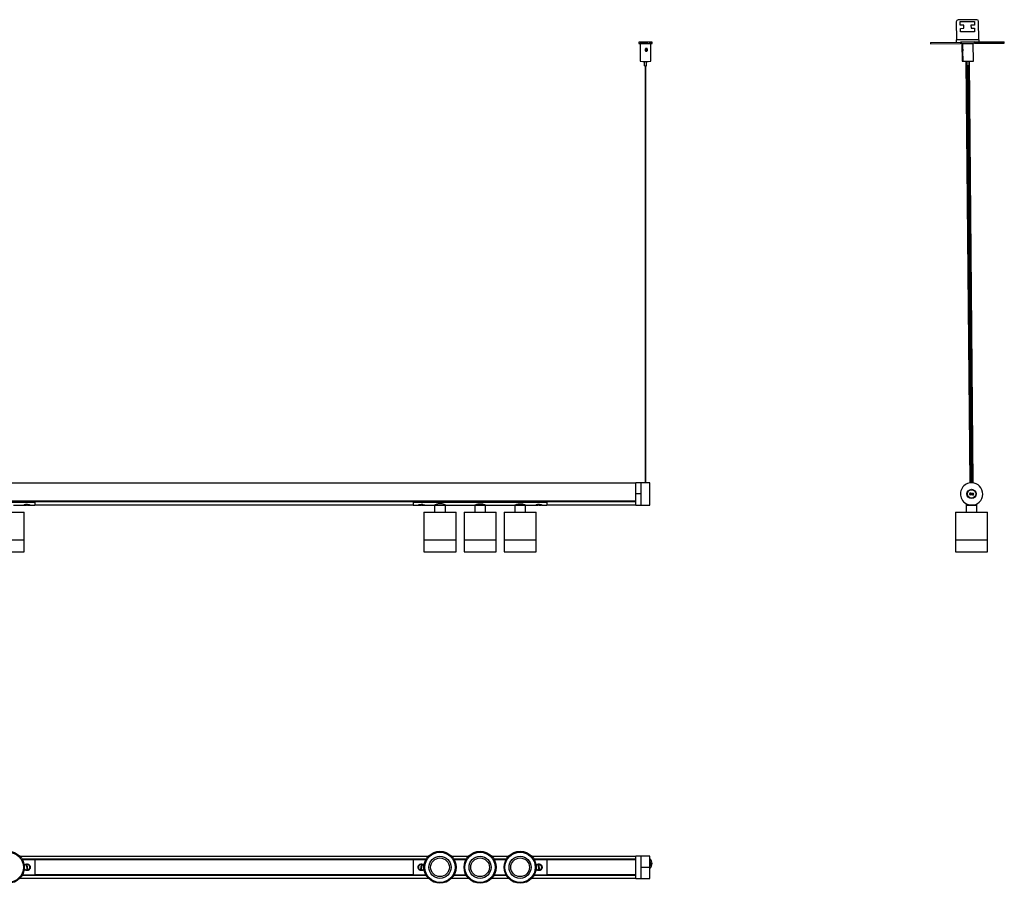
# Model space of a CAD drawing. Header units: millimetres. Extents: x 613 to 2621, y 605 to 1594.
# Tile 2 of 2: x 1515 to 2621, y 624 to 1594. Entities that reach past the tile are written whole.
import ezdxf

# ---------------------------------------------------------------- set-up
doc = ezdxf.new("R2010")
doc.units = ezdxf.units.MM

msp = doc.modelspace()

# ---------------------------------------------------------------- linework, layer by layer
at = {"color": 7, "linetype": 'Continuous', "lineweight": 25}
for p, q in [((2589.9, 1593.9), (2568.9, 1593.7)), ((2566.9, 1591.7), (2567.1, 1571.2)), ((2571.4, 1591.7), (2587.4, 1591.9)), ((2571.4, 1587.7), (2571.4, 1591.7)), ((2575.4, 1587.8), (2571.4, 1587.7)), ((2571.5, 1584.2), (2575.5, 1584.3)), ((2571.5, 1580.2), (2571.5, 1584.2)), ((2575.5, 1584.3), (2575.4, 1587.8)), ((2587.4, 1587.9), (2583.4, 1587.8)), ((2583.4, 1587.8), (2583.5, 1584.3)), ((2583.5, 1584.3), (2587.5, 1584.4)), ((2587.4, 1591.9), (2587.4, 1587.9)), ((2587.5, 1584.4), (2587.5, 1580.4)), ((2592.1, 1571.4), (2591.9, 1591.9)), ((2592.1, 1571.4), (2567.1, 1571.2)), ((2567.1, 1568.7), (2567.1, 1571.2)), ((2587.5, 1580.4), (2571.5, 1580.2)), ((2592.1, 1571.4), (2592.1, 1568.9)), ((2210.2, 1568.8), (2210.2, 1567.3)), ((2211.7, 1567.2), (2211.7, 1547.2)), ((2212.8, 1567.2), (2213.2, 1567.2)), ((2217.2, 1568.8), (2217.2, 1568.8)), ((2218.2, 1568.8), (2218.2, 1568.8)), ((2218.2, 1558.7), (2218.2, 1560.1)), ((2222, 1567.2), (2222, 1567.3)), ((2222.1, 1567.2), (2222.1, 1567.2)), ((2223.7, 1547.2), (2223.7, 1567.2)), ((2225.2, 1567.3), (2225.2, 1568.8)), ((2537.8, 1568.4), (2571.8, 1568.7)), ((2537.8, 1568.4), (2537.8, 1566.9)), ((2537.8, 1566.9), (2571.8, 1567.2)), ((2571.8, 1568.7), (2571.8, 1567.2)), ((2572.4, 1568.7), (2571.8, 1568.7)), ((2572.4, 1567.2), (2571.8, 1567.2)), ((2587.4, 1568.9), (2572.4, 1568.7)), ((2572.4, 1568.7), (2572.4, 1567.2)), ((2587.4, 1567.4), (2572.4, 1567.2)), ((2573.3, 1567.2), (2573.5, 1547.2)), ((2573.3, 1567.2), (2573.9, 1567.2)), ((2573.9, 1567.2), (2585.9, 1567.3)), ((2573.9, 1567.2), (2574, 1561.2)), ((2574.1, 1567.3), (2574.1, 1567.2)), ((2575, 1567.3), (2575, 1567.2)), ((2575.6, 1567.3), (2575.6, 1567.2)), ((2584.2, 1567.2), (2584.2, 1567.3)), ((2585.1, 1567.3), (2585.1, 1567.4)), ((2586.1, 1547.3), (2585.9, 1567.3)), ((2587.4, 1568.9), (2620.8, 1569.2)), ((2587.4, 1567.4), (2587.4, 1568.9)), ((2587.4, 1567.4), (2620.8, 1567.7)), ((2620.8, 1567.7), (2620.8, 1569.2)), ((2574, 1559), (2574.1, 1547.2)), ((2216.4, 1547.2), (2216.4, 1542.2)), ((2217.2, 1542.2), (2217.2, 1073.8)), ((2218.2, 1073.8), (2218.2, 1542.2)), ((2218.9, 1542.2), (2218.9, 1547.2)), ((2573.5, 1547.2), (2574.1, 1547.2)), ((2574.1, 1547.2), (2586.1, 1547.3)), ((2577.8, 1547.2), (2582, 1073.7)), ((2578.2, 1547.2), (2578.3, 1542.2)), ((2578.9, 1542.2), (2578.3, 1542.2)), ((2578.8, 1547.2), (2578.9, 1542.2)), ((2580, 1542.2), (2578.9, 1542.2)), ((2579, 1542.2), (2583.2, 1073.8)), ((2579.6, 1542.2), (2583.8, 1073.8)), ((2581.4, 1542.2), (2580, 1542.2)), ((2584.8, 1073.8), (2580.6, 1542.2)), ((2581.4, 1542.2), (2581.3, 1547.2)), ((2586, 1073.7), (2581.8, 1547.2)), ((2206.9, 1073.6), (706.9, 1073.6)), ((2212.8, 1073.8), (2206.9, 1073.8)), ((2206.9, 1061.4), (2206.9, 1073.8)), ((2213.5, 1073.8), (2212.8, 1073.8)), ((2212.8, 1048.8), (2212.8, 1073.8)), ((2212.8, 1061.4), (2212.8, 1073.8)), ((2221.4, 1073.8), (2214.2, 1073.8)), ((2222.8, 1073.8), (2222.1, 1073.8)), ((2222.8, 1048.8), (2222.8, 1073.8)), ((2582.7, 1062), (2582.7, 1062.5)), ((2582.7, 1062.5), (2585.7, 1062.1)), ((2585.6, 1061.6), (2582.7, 1062)), ((2585.6, 1061.6), (2585.7, 1062.1)), ((706.9, 1053.1), (2206.9, 1053.1)), ((2206.9, 1053.1), (706.9, 1053.1)), ((1381.9, 1053.1), (1531.9, 1053.1)), ((1381.9, 1052.3), (1531.9, 1052.3)), ((1393.5, 1053.1), (1515.4, 1053.1)), ((1515.4, 1053.1), (1515.4, 1053.1)), ((1525.5, 1053.1), (1531.9, 1053.1)), ((1525.5, 1053.1), (1525.5, 1053.1)), ((1531.9, 1052.3), (1531.9, 1053.1)), ((1531.9, 1053.1), (1531.9, 1053.1)), ((1531.9, 1052.8), (1956.9, 1052.8)), ((1956.9, 1052.5), (1531.9, 1052.5)), ((1531.9, 1052.3), (1531.9, 1048.8)), ((1956.9, 1053.1), (2106.9, 1053.1)), ((1956.9, 1052.3), (1956.9, 1053.1)), ((1956.9, 1053.1), (1958.4, 1053.1)), ((1956.9, 1053.1), (1956.9, 1053.1)), ((1956.9, 1052.3), (2106.9, 1052.3)), ((1956.9, 1052.3), (1956.9, 1048.8)), ((1958.4, 1053.1), (1958.4, 1053.1)), ((1959.9, 1053.1), (1959.9, 1053.1)), ((1962.5, 1053.1), (1962.5, 1053.1)), ((1963.8, 1053.1), (1963.8, 1053.1)), ((1968.5, 1053.1), (2090.4, 1053.1)), ((1968.5, 1053.1), (1968.5, 1053.1)), ((2090.4, 1053.1), (2090.4, 1053.1)), ((2092.5, 1053.1), (2092.5, 1053.1)), ((2093.2, 1053.1), (2093.2, 1053.1)), ((2094.5, 1053.1), (2094.5, 1053.1)), ((2095.2, 1053.1), (2095.3, 1053.1)), ((2100.5, 1053.1), (2100.5, 1053.1)), ((2100.5, 1053.1), (2106.9, 1053.1)), ((2106.9, 1052.3), (2106.9, 1053.1)), ((2106.9, 1053.1), (2106.9, 1053.1)), ((2106.9, 1052.8), (2206.9, 1052.8)), ((2206.9, 1052.5), (2106.9, 1052.5)), ((2106.9, 1052.3), (2106.9, 1048.8)), ((2206.9, 1048.8), (2206.9, 1061.4)), ((2212.8, 1061.4), (2206.9, 1061.4)), ((2212.8, 1048.8), (2212.8, 1061.4)), ((2582.1, 1061.6), (2581.6, 1061.7)), ((2586.1, 1061.1), (2582.1, 1061.6)), ((2582.5, 1060.5), (2582.5, 1061)), ((2582.5, 1061), (2585.5, 1060.6)), ((2585.4, 1060.2), (2582.5, 1060.5)), ((2585.4, 1060.2), (2585.5, 1060.6)), ((2586.1, 1061.1), (2586.6, 1061)), ((2592.7, 1052.3), (2592.7, 1052.3)), ((1501.5, 1040.8), (1519.9, 1040.8)), ((1507.9, 1048.8), (1519.2, 1048.8)), ((1519.7, 1048.9), (1522.4, 1048.9)), ((1519.9, 1010), (1519.9, 1040.8)), ((1523.2, 1049.2), (1522.2, 1049.2)), ((1523.4, 1048.9), (1526.1, 1048.9)), ((1526.6, 1048.8), (1531.9, 1048.8)), ((1531.9, 1049.1), (1956.9, 1049.1)), ((1956.9, 1048.8), (1962.2, 1048.8)), ((1962.7, 1048.9), (1965.4, 1048.9)), ((1966.7, 1049.2), (1965.7, 1049.2)), ((1966.4, 1048.9), (1969.2, 1048.9)), ((1968.9, 1040.8), (1968.9, 1010)), ((1968.9, 1040.8), (2004.9, 1040.8)), ((1969.6, 1048.8), (1980.9, 1048.8)), ((1980.9, 1048.8), (1980.9, 1040.8)), ((1980.9, 1048.8), (1992.9, 1048.8)), ((1980.9, 1048.8), (1992.9, 1048.8)), ((1992.9, 1040.8), (1992.9, 1048.8)), ((1992.9, 1048.8), (2025.9, 1048.8)), ((2004.9, 1010), (2004.9, 1040.8)), ((2013.9, 1040.8), (2013.9, 1010)), ((2013.9, 1040.8), (2049.9, 1040.8)), ((2025.9, 1048.8), (2025.9, 1040.8)), ((2025.9, 1048.8), (2037.9, 1048.8)), ((2037.9, 1048.8), (2025.9, 1048.8)), ((2037.9, 1040.8), (2037.9, 1048.8)), ((2037.9, 1048.8), (2070.9, 1048.8)), ((2049.9, 1010), (2049.9, 1040.8)), ((2058.9, 1040.8), (2058.9, 1010)), ((2058.9, 1040.8), (2076.5, 1040.8)), ((2070.9, 1048.8), (2070.9, 1040.8)), ((2070.9, 1048.8), (2076.8, 1048.8)), ((2082.9, 1048.8), (2070.9, 1048.8)), ((2076.5, 1040.8), (2094.9, 1040.8)), ((2076.8, 1048.8), (2082.9, 1048.8)), ((2082.9, 1040.8), (2082.9, 1048.8)), ((2082.9, 1048.8), (2094.2, 1048.8)), ((2094.7, 1048.9), (2097.4, 1048.9)), ((2094.9, 1010), (2094.9, 1040.8)), ((2098.2, 1049.2), (2097.2, 1049.2)), ((2098.4, 1048.9), (2101.1, 1048.9)), ((2101.6, 1048.8), (2106.9, 1048.8)), ((2106.9, 1049.1), (2206.9, 1049.1)), ((2206.9, 1048.8), (2212.8, 1048.8)), ((2212.8, 1048.8), (2222.8, 1048.8)), ((2212.8, 1048.8), (2222.8, 1048.8)), ((2212.8, 1048.8), (2212.8, 1048.8)), ((2222.8, 1048.8), (2222.8, 1048.8)), ((2566.1, 1040.8), (2566.1, 1010)), ((2566.1, 1040.8), (2602.1, 1040.8)), ((2578.1, 1050.3), (2578.1, 1048.8)), ((2578.1, 1050.3), (2578.1, 1050.3)), ((2578.1, 1048.8), (2578.1, 1040.8)), ((2578.1, 1048.8), (2583.5, 1048.8)), ((2583.5, 1048.8), (2578.1, 1048.8)), ((2584.1, 1048.8), (2584.4, 1048.8)), ((2590.1, 1048.8), (2584.1, 1048.8)), ((2584.9, 1048.8), (2590.1, 1048.8)), ((2590.1, 1048.8), (2590.1, 1050.3)), ((2590.1, 1040.8), (2590.1, 1048.8)), ((2602.1, 1010), (2602.1, 1040.8)), ((1483.9, 1010), (1519.9, 1010)), ((1501.5, 1010), (1519.9, 1010)), ((1519.9, 996.5), (1519.9, 1010)), ((1968.9, 1010), (1968.9, 996.5)), ((1968.9, 1010), (2004.9, 1010)), ((1968.9, 1010), (2004.9, 1010)), ((2004.9, 996.5), (2004.9, 1010)), ((2013.9, 1010), (2013.9, 996.5)), ((2013.9, 1010), (2031.8, 1010)), ((2013.9, 1010), (2049.9, 1010)), ((2031.8, 1010), (2049.9, 1010)), ((2049.9, 996.5), (2049.9, 1010)), ((2058.9, 1010), (2058.9, 996.5)), ((2058.9, 1010), (2094.9, 1010)), ((2058.9, 1010), (2076.5, 1010)), ((2076.5, 1010), (2094.9, 1010)), ((2094.9, 996.5), (2094.9, 1010)), ((2566.1, 1010), (2566.1, 996.5)), ((2566.1, 1010), (2602.1, 1010)), ((2566.1, 1010), (2602.1, 1010)), ((2602.1, 996.5), (2602.1, 1010)), ((2602.1, 1010), (2602.1, 1010)), ((1483.9, 996.5), (1519.9, 996.5)), ((1968.9, 996.5), (2004.9, 996.5)), ((2013.9, 996.5), (2031.8, 996.5)), ((2031.8, 996.5), (2049.9, 996.5)), ((2058.9, 996.5), (2094.9, 996.5)), ((2566.1, 996.5), (2602.1, 996.5)), ((2602.1, 996.5), (2602.1, 996.5)), ((1973.7, 654.4), (1515.1, 654.4)), ((2018.7, 654.4), (2000.1, 654.4)), ((2063.7, 654.4), (2045.1, 654.4)), ((2206.9, 654.4), (2090.1, 654.4)), ((2212.8, 654.6), (2206.9, 654.6)), ((2206.9, 629.6), (2206.9, 654.6)), ((2222.8, 654.6), (2212.8, 654.6)), ((2212.8, 642.4), (2212.8, 654.6)), ((2212.8, 629.6), (2212.8, 654.6)), ((2222.8, 642.4), (2222.8, 654.6)), ((1517.5, 651.2), (1971.4, 651.2)), ((1517.5, 651.1), (1971.3, 651.1)), ((1971.3, 651.1), (1517.5, 651.1)), ((1971.2, 650.9), (1517.7, 650.9)), ((1517.7, 650.7), (1531.9, 650.7)), ((1523.2, 644.7), (1522.2, 644.6)), ((1522.2, 644.6), (1522.7, 639.6)), ((1523.7, 639.7), (1523.2, 644.7)), ((1531.9, 650.7), (1956.9, 650.7)), ((1531.9, 650.7), (1531.9, 633.5)), ((1956.9, 650.5), (1531.9, 650.5)), ((1956.9, 650.7), (1971.1, 650.7)), ((1956.9, 650.7), (1956.9, 633.5)), ((1964, 645.2), (1964.1, 645)), ((1965.7, 644.7), (1965.1, 639.7)), ((1966.7, 644.5), (1965.7, 644.7)), ((1966.1, 639.6), (1966.7, 644.5)), ((1968.6, 644.7), (1968.4, 644.5)), ((2002.5, 651.2), (2016.4, 651.2)), ((2002.5, 651.1), (2016.3, 651.1)), ((2016.3, 651.1), (2002.5, 651.1)), ((2016.2, 650.9), (2002.7, 650.9)), ((2002.7, 650.7), (2016.1, 650.7)), ((2047.5, 651.2), (2061.4, 651.2)), ((2047.5, 651.1), (2061.3, 651.1)), ((2061.3, 651.1), (2047.5, 651.1)), ((2061.2, 650.9), (2047.7, 650.9)), ((2047.7, 650.7), (2061.1, 650.7)), ((2092.5, 651.2), (2206.9, 651.2)), ((2092.5, 651.1), (2206.9, 651.1)), ((2206.9, 651.1), (2092.5, 651.1)), ((2206.9, 650.9), (2092.7, 650.9)), ((2092.7, 650.7), (2106.9, 650.7)), ((2095.5, 644.6), (2095.3, 644.7)), ((2098.2, 644.7), (2097.2, 644.6)), ((2097.2, 644.6), (2097.7, 639.6)), ((2098.7, 639.7), (2098.2, 644.7)), ((2099.8, 645), (2099.9, 645.2)), ((2106.9, 650.7), (2106.9, 633.5)), ((2106.9, 650.7), (2206.9, 650.7)), ((2206.9, 650.5), (2106.9, 650.5)), ((2212.8, 642.4), (2222.8, 642.4)), ((2212.8, 629.6), (2212.8, 642.4)), ((2222.8, 629.6), (2222.8, 642.4)), ((2223.7, 646.1), (2223.7, 646.3)), ((2225.2, 646.3), (2225.2, 646.3)), ((1517.5, 633.2), (1971.3, 633.2)), ((1971.3, 633.2), (1517.5, 633.2)), ((1971.4, 633), (1517.5, 633)), ((1517.7, 633.5), (1531.9, 633.5)), ((1517.7, 633.4), (1971.2, 633.4)), ((1522.7, 639.6), (1523.7, 639.7)), ((1531.9, 633.7), (1956.9, 633.7)), ((1956.9, 633.6), (1531.9, 633.6)), ((1956.9, 633.5), (1971.1, 633.5)), ((1963.4, 639.7), (1963.3, 639.6)), ((1965.1, 639.7), (1966.1, 639.6)), ((1967.8, 639.2), (1967.9, 639)), ((2002.5, 633.2), (2016.3, 633.2)), ((2016.3, 633.2), (2002.5, 633.2)), ((2016.4, 633), (2002.5, 633)), ((2002.7, 633.5), (2016.1, 633.5)), ((2002.7, 633.4), (2016.2, 633.4)), ((2047.5, 633.2), (2061.3, 633.2)), ((2061.3, 633.2), (2047.5, 633.2)), ((2061.4, 633), (2047.5, 633)), ((2047.7, 633.5), (2061.1, 633.5)), ((2047.7, 633.4), (2061.2, 633.4)), ((2092.5, 633.2), (2206.9, 633.2)), ((2206.9, 633.2), (2092.5, 633.2)), ((2206.9, 633), (2092.5, 633)), ((2092.7, 633.5), (2106.9, 633.5)), ((2092.7, 633.4), (2206.9, 633.4)), ((2095.9, 639.1), (2096.1, 639.2)), ((2097.7, 639.6), (2098.7, 639.7)), ((2100.5, 639.6), (2100.4, 639.7)), ((2106.9, 633.7), (2206.9, 633.7)), ((2206.9, 633.6), (2106.9, 633.6)), ((1515.1, 629.9), (1973.7, 629.9)), ((2000.1, 629.9), (2018.7, 629.9)), ((2045.1, 629.9), (2063.7, 629.9)), ((2090.1, 629.9), (2206.9, 629.9)), ((2206.9, 629.6), (2212.8, 629.6)), ((2212.8, 629.6), (2222.8, 629.6))]:
    msp.add_line(p, q, dxfattribs=at)
at = {"color": 7, "linetype": 'Continuous', "lineweight": 25, "flags": 128}
for points in [[(2217.7, 1568.9), (2219.3, 1568.9), (2220.8, 1568.9), (2222.2, 1568.9), (2223.4, 1568.9), (2224.3, 1568.8), (2224.9, 1568.8), (2225.2, 1568.8), (2225.1, 1568.8), (2224.6, 1568.8), (2223.9, 1568.8), (2222.8, 1568.8), (2221.5, 1568.8), (2220.1, 1568.7), (2218.5, 1568.7), (2216.9, 1568.7), (2215.3, 1568.7), (2213.8, 1568.8), (2212.5, 1568.8), (2211.5, 1568.8), (2210.7, 1568.8), (2210.3, 1568.8), (2210.2, 1568.8), (2210.4, 1568.8), (2211, 1568.8), (2211.9, 1568.9), (2213.1, 1568.9), (2214.5, 1568.9), (2216, 1568.9), (2217.7, 1568.9)], [(2213.4, 1567.2), (2212.9, 1567.2), (2212.1, 1567.2), (2211.7, 1567.2), (2211.7, 1567.2), (2212, 1567.2), (2212.7, 1567.2), (2213.8, 1567.2), (2215, 1567.2), (2216.4, 1567.2), (2217.9, 1567.2), (2219.4, 1567.2), (2220.8, 1567.2), (2222, 1567.2), (2222.9, 1567.2), (2223.4, 1567.2), (2223.7, 1567.2), (2223.5, 1567.2), (2223, 1567.2), (2222.1, 1567.2), (2222, 1567.2)], [(2217.7, 1568.8), (2218.6, 1568.8), (2219.4, 1568.8), (2220, 1568.8), (2220.2, 1568.8), (2220, 1568.8), (2219.4, 1568.8), (2218.6, 1568.8), (2217.7, 1568.8), (2216.7, 1568.8), (2215.9, 1568.8), (2215.4, 1568.8), (2215.2, 1568.8), (2215.4, 1568.8), (2215.9, 1568.8), (2216.7, 1568.8), (2217.7, 1568.8)], [(2217.3, 1568.8), (2217.2, 1568.8), (2217.2, 1568.8), (2217.2, 1568.8), (2217.4, 1568.8), (2217.5, 1568.8), (2217.7, 1568.8), (2217.9, 1568.8), (2218.1, 1568.8), (2218.1, 1568.8), (2218.2, 1568.8), (2218.1, 1568.8), (2218, 1568.8), (2217.8, 1568.8), (2217.6, 1568.8), (2217.4, 1568.8), (2217.3, 1568.8)], [(2218.4, 1567.2), (2219.3, 1567.2), (2220.1, 1567.2), (2220.8, 1567.2), (2221.3, 1567.2), (2221.8, 1567.2), (2222.1, 1567.2), (2222.2, 1567.2), (2222.1, 1567.2)], [(1964.1, 1053.1), (1964.1, 1053.1), (1964.1, 1053.1)], [(1968.4, 1053.1), (1968.4, 1053.1), (1968.4, 1053.1)], [(2095.5, 1053.1), (2095.5, 1053.1), (2095.4, 1053.1)], [(2099.8, 1053.1), (2099.8, 1053.1), (2099.8, 1053.1)], [(1522.2, 1049.2), (1522.2, 1049.1), (1522.3, 1049), (1522.4, 1048.9), (1522.4, 1048.9), (1522.5, 1048.9), (1522.6, 1049), (1522.6, 1049.1), (1522.7, 1049.1)], [(1966.1, 1049.2), (1966.2, 1049.1), (1966.3, 1049), (1966.3, 1048.9), (1966.4, 1048.9), (1966.5, 1048.9), (1966.6, 1049), (1966.7, 1049.1), (1966.7, 1049.2)], [(2097.2, 1049.2), (2097.2, 1049.1), (2097.3, 1049), (2097.4, 1048.9), (2097.4, 1048.9), (2097.5, 1048.9), (2097.6, 1049), (2097.6, 1049.1), (2097.7, 1049.2)]]:
    msp.add_lwpolyline(points, dxfattribs=at)
at = {"color": 7, "linetype": 'Continuous', "lineweight": 25}
for centre, radius in [((2584.1, 1061.3), 5.25), ((2584.1, 1061.3), 4.75), ((1501.9, 642.1), 18), ((1501.9, 642.1), 17), ((1986.9, 642.1), 18), ((1986.9, 642.1), 17), ((1986.9, 642.1), 12.4), ((1986.9, 642.1), 10.5), ((2031.9, 642.1), 18), ((2031.9, 642.1), 17), ((2031.9, 642.1), 12.4), ((2031.9, 642.1), 10.5), ((2076.9, 642.1), 18), ((2076.9, 642.1), 17), ((2076.9, 642.1), 12.4), ((2076.9, 642.1), 10.5)]:
    msp.add_circle(centre, radius, dxfattribs=at)
for centre, radius, start, end in [((2568.9, 1591.7), 2, 90.5076, 180.5076), ((2589.9, 1591.9), 2, 0.5076, 90.5076), ((2217.7, 1889.2), 322, 268.6654, 271.3346), ((2217.7, 1780.8), 233.7, 268.5288, 271.4712), ((2217.7, 1591.6), 49.4, 268.5506, 271.4494), ((2584.1, 1061.3), 12.5, 88.6086, 268.6086), ((2584.1, 1061.3), 12.5, 268.6086, 88.6086), ((2582.6, 1061.5), 1, 82.683, 172.683), ((2582.6, 1061.5), 0.5, 82.683, 172.683), ((2585.6, 1061.1), 1, 352.683, 82.683), ((2582.6, 1061.5), 1, 172.683, 262.683), ((2582.6, 1061.5), 0.5, 172.683, 262.683), ((2585.6, 1061.1), 1, 262.683, 352.683), ((2585.6, 1061.1), 0.5, 262.683, 352.683), ((2585.6, 1061.1), 0.5, 352.683, 82.683), ((1523.5, 1049.3), 0.38, 197.782, 256.005), ((1965.4, 1049.3), 0.413, 281.3926, 338.316), ((2098.5, 1049.3), 0.38, 197.782, 256.005), ((1963.5, 644.9), 0.2, 310.7574, 353.0493), ((1968.9, 644.2), 0.2, 173.0493, 215.3412), ((2095, 644.3), 0.2, 323.904, 6.1959), ((2100.3, 644.9), 0.2, 186.1959, 207.3336), ((2217.7, 646.3), 7.5, 312.959, 47.041), ((2217.7, 646.3), 7.5, 0.0003, 47.0408), ((2217.7, 646.3), 6, 0.0001, 31.5857), ((2217.7, 646.1), 6, 328.4143, 31.5857), ((1963, 640), 0.2, 353.0493, 14.187), ((1968.3, 639.4), 0.2, 130.7574, 173.0493), ((2095.5, 639.4), 0.2, 6.1959, 48.4878), ((2100.9, 640), 0.2, 143.904, 186.1959)]:
    msp.add_arc(centre, radius, start, end, dxfattribs=at)
for points, knots in [([(2218.4, 1567.2), (2218, 1567.2), (2217.1, 1567.2), (2215.7, 1567.2), (2214.4, 1567.2), (2213.3, 1567.2), (2212.7, 1567.2), (2212.6, 1567.2), (2212.7, 1567.2), (2212.8, 1567.2)], [0, 0, 0, 0, 0.14366, 0.287321, 0.452584, 0.6208, 0.793886, 0.966951, 1, 1, 1, 1]), ([(2212.8, 1567.2), (2212.8, 1567.2), (2212.8, 1567.2), (2213, 1567.2), (2213.2, 1567.2), (2213.4, 1567.2), (2213.4, 1567.2)], [0, 0, 0, 0, 0.152933, 0.459083, 0.97109, 1, 1, 1, 1]), ([(2218.7, 1561.7), (2218.8, 1561.6), (2219.1, 1561.6), (2219.4, 1561.5), (2219.6, 1561.3), (2219.8, 1561), (2219.9, 1560.8), (2220, 1560.6), (2220.1, 1560.3), (2220.1, 1560), (2220.1, 1559.8), (2220.1, 1559.6), (2220, 1559.3), (2219.8, 1559.1), (2219.5, 1558.9), (2219.3, 1558.8), (2219.1, 1558.7), (2218.8, 1558.7), (2218.5, 1558.7), (2218.2, 1558.7), (2217.9, 1558.8), (2217.7, 1558.9), (2217.5, 1559.1), (2217.3, 1559.4), (2217.2, 1559.7), (2217.2, 1560), (2217.2, 1560.2), (2217.2, 1560.4), (2217.3, 1560.7), (2217.5, 1561), (2217.7, 1561.2), (2217.9, 1561.4), (2218.1, 1561.5), (2218.4, 1561.6), (2218.6, 1561.7), (2218.7, 1561.7)], [0, 0, 0, 0, 0.040144, 0.082851, 0.112332, 0.14179, 0.171236, 0.200682, 0.230136, 0.257938, 0.282392, 0.304521, 0.325293, 0.36647, 0.408098, 0.4315, 0.45489, 0.487473, 0.520047, 0.551826, 0.580514, 0.605946, 0.628773, 0.671525, 0.713559, 0.734816, 0.756063, 0.786472, 0.81686, 0.847241, 0.877626, 0.907185, 0.933301, 0.98079, 1, 1, 1, 1]), ([(2219.7, 1559.1), (2219.7, 1559.1), (2219.7, 1559.3), (2219.5, 1559.5), (2219.4, 1559.7), (2219.2, 1559.9), (2219, 1560), (2218.7, 1560.1), (2218.4, 1560.2), (2218, 1560.1), (2217.7, 1560), (2217.5, 1559.8), (2217.3, 1559.6), (2217.3, 1559.5), (2217.3, 1559.5)], [0, 0, 0, 0, 0.070171, 0.154484, 0.238819, 0.32321, 0.396363, 0.46044, 0.57844, 0.693737, 0.80867, 0.895484, 0.982207, 1, 1, 1, 1]), ([(2574.1, 1561.7), (2574.1, 1561.6), (2574.1, 1561.6), (2574.2, 1561.5), (2574.3, 1561.3), (2574.4, 1561), (2574.4, 1560.8), (2574.5, 1560.6), (2574.5, 1560.3), (2574.5, 1560), (2574.5, 1559.8), (2574.5, 1559.6), (2574.5, 1559.3), (2574.4, 1559.1), (2574.3, 1558.9), (2574.2, 1558.8), (2574.2, 1558.7), (2574.1, 1558.7), (2574, 1558.7), (2574, 1558.7), (2574, 1558.8), (2574, 1558.9), (2574, 1559.1), (2574, 1559.4), (2574, 1559.7), (2574, 1560), (2574, 1560.2), (2574, 1560.4), (2574, 1560.7), (2574, 1561), (2574, 1561.2), (2574, 1561.4), (2574, 1561.5), (2574, 1561.6), (2574, 1561.7), (2574.1, 1561.7)], [0, 0, 0, 0, 0.040144, 0.082851, 0.112332, 0.14179, 0.171236, 0.200682, 0.230136, 0.257938, 0.282392, 0.304521, 0.325293, 0.36647, 0.408098, 0.4315, 0.45489, 0.487473, 0.520047, 0.551826, 0.580514, 0.605946, 0.628773, 0.671525, 0.713559, 0.734816, 0.756063, 0.786472, 0.81686, 0.847241, 0.877626, 0.907185, 0.933301, 0.98079, 1, 1, 1, 1]), ([(2214.2, 1073.8), (2214.1, 1073.8), (2213.9, 1073.8), (2213.7, 1073.8), (2213.5, 1073.8), (2213.5, 1073.8), (2213.5, 1073.8), (2213.5, 1073.8)], [0, 0, 0, 0, 0.364434, 0.6268389, 0.814102, 0.9605727, 1, 1, 1, 1]), ([(2222.1, 1073.8), (2222.1, 1073.8), (2222.1, 1073.8), (2222, 1073.8), (2221.8, 1073.8), (2221.6, 1073.8), (2221.5, 1073.8), (2221.4, 1073.8)], [0, 0, 0, 0, 0.077805, 0.222388, 0.433301, 0.731064, 1, 1, 1, 1]), ([(2100.1, 1053.1), (2100.1, 1053.1), (2100.1, 1053.1), (2100.1, 1053.1), (2100.1, 1053.1)], [0, 0, 0, 0, 0.240123, 1, 1, 1, 1]), ([(1519.2, 1048.8), (1519.2, 1048.8), (1519.3, 1048.9), (1519.9, 1049), (1520.8, 1049.2), (1522, 1049.4), (1523.3, 1049.4), (1524.5, 1049.3), (1525.5, 1049.1), (1526.3, 1049), (1526.7, 1048.8), (1526.6, 1048.8), (1526.6, 1048.8)], [0, 0, 0, 0, 0.104171, 0.20824, 0.315012, 0.424139, 0.530179, 0.632423, 0.736104, 0.844106, 0.952783, 1, 1, 1, 1]), ([(1526.1, 1048.9), (1526.1, 1048.9), (1526.1, 1048.9), (1525.7, 1049), (1525, 1049.1), (1524.1, 1049.3), (1523, 1049.4), (1521.9, 1049.4), (1520.9, 1049.3), (1520.2, 1049.1), (1519.7, 1049), (1519.7, 1048.9), (1519.7, 1048.9), (1519.7, 1048.9)], [0, 0, 0, 0, 0.044773, 0.139512, 0.248015, 0.352739, 0.455328, 0.560236, 0.668186, 0.775396, 0.880029, 0.984579, 1, 1, 1, 1]), ([(1962.2, 1048.8), (1962.2, 1048.8), (1962.3, 1048.9), (1962.9, 1049), (1963.8, 1049.2), (1965, 1049.4), (1966.3, 1049.4), (1967.5, 1049.3), (1968.5, 1049.1), (1969.3, 1049), (1969.7, 1048.8), (1969.6, 1048.8), (1969.6, 1048.8)], [0, 0, 0, 0, 0.104171, 0.20824, 0.315012, 0.424139, 0.530179, 0.632423, 0.736104, 0.844106, 0.952783, 1, 1, 1, 1]), ([(1967.8, 1049.3), (1967.6, 1049.3), (1967.1, 1049.4), (1966.2, 1049.4), (1965.1, 1049.3), (1964.1, 1049.2), (1963.3, 1049), (1962.8, 1048.9), (1962.8, 1048.9), (1962.7, 1048.9)], [0, 0, 0, 0, 0.100603, 0.258658, 0.422048, 0.587047, 0.748438, 0.908233, 1, 1, 1, 1]), ([(1969.2, 1048.9), (1969.2, 1048.9), (1969.2, 1048.9), (1968.9, 1049), (1968.8, 1049.1)], [0, 0, 0, 0, 0.463154, 1, 1, 1, 1]), ([(1992.9, 1048.8), (1992.9, 1048.9), (1992.8, 1048.9), (1991.8, 1049.3), (1990.4, 1049.9), (1988.6, 1050.3), (1986.6, 1050.4), (1984.7, 1050.2), (1983.1, 1049.7), (1981.8, 1049.2), (1981, 1048.9), (1981, 1048.8), (1980.9, 1048.8)], [0, 0, 0, 0, 0.099421, 0.198624, 0.303522, 0.415658, 0.521207, 0.61543, 0.711933, 0.819593, 0.931402, 1, 1, 1, 1]), ([(2025.9, 1048.8), (2025.9, 1048.8), (2026, 1048.9), (2026.4, 1049), (2027.4, 1049.5), (2028.9, 1050), (2030.9, 1050.4), (2032.9, 1050.4), (2034.6, 1050.1), (2036.2, 1049.6), (2037.4, 1049.1), (2037.9, 1048.9), (2037.9, 1048.8), (2037.9, 1048.8)], [0, 0, 0, 0, 0.034782, 0.130608, 0.229374, 0.337248, 0.449116, 0.550532, 0.643801, 0.74338, 0.853745, 0.963791, 1, 1, 1, 1]), ([(2070.9, 1048.8), (2070.9, 1048.8), (2071, 1048.9), (2071.4, 1049), (2072.4, 1049.5), (2073.9, 1050), (2075.9, 1050.4), (2077.9, 1050.4), (2079.6, 1050.1), (2081.2, 1049.6), (2082.4, 1049.1), (2082.9, 1048.9), (2082.9, 1048.8), (2082.9, 1048.8)], [0, 0, 0, 0, 0.034782, 0.130608, 0.229374, 0.337248, 0.449116, 0.550532, 0.643801, 0.74338, 0.853745, 0.963791, 1, 1, 1, 1]), ([(2094.2, 1048.8), (2094.2, 1048.8), (2094.3, 1048.9), (2094.9, 1049), (2095.8, 1049.2), (2097, 1049.4), (2098.3, 1049.4), (2099.5, 1049.3), (2100.5, 1049.1), (2101.3, 1049), (2101.7, 1048.8), (2101.6, 1048.8), (2101.6, 1048.8)], [0, 0, 0, 0, 0.104171, 0.20824, 0.315012, 0.424139, 0.530179, 0.632423, 0.736104, 0.844106, 0.952783, 1, 1, 1, 1]), ([(2101.1, 1048.9), (2101.1, 1048.9), (2101.1, 1048.9), (2100.7, 1049), (2100, 1049.1), (2099.1, 1049.3), (2098, 1049.4), (2096.9, 1049.4), (2095.9, 1049.3), (2095.2, 1049.1), (2094.7, 1049), (2094.7, 1048.9), (2094.7, 1048.9), (2094.7, 1048.9)], [0, 0, 0, 0, 0.044773, 0.139512, 0.248015, 0.352739, 0.455328, 0.560236, 0.668186, 0.775396, 0.880029, 0.984579, 1, 1, 1, 1]), ([(1519.7, 643.9), (1519.8, 644.1), (1520, 644.6), (1520.8, 645.3), (1522, 645.8), (1523.3, 645.9), (1524.5, 645.6), (1525.5, 644.9), (1526.3, 643.9), (1526.7, 642.7), (1526.7, 641.4), (1526.3, 640.3), (1525.5, 639.3), (1524.4, 638.6), (1523.2, 638.3), (1521.9, 638.4), (1520.8, 639), (1520.1, 639.6), (1519.8, 640.1), (1519.8, 640.2)], [0, 0, 0, 0, 0.029992, 0.093992, 0.159404, 0.222965, 0.28425, 0.346398, 0.411135, 0.476277, 0.539076, 0.600477, 0.663316, 0.728426, 0.793196, 0.855272, 0.916602, 0.980177, 1, 1, 1, 1]), ([(1519.8, 643.4), (1519.8, 643.6), (1520.1, 644.2), (1520.8, 644.9), (1521.9, 645.5), (1523, 645.6), (1524.2, 645.4), (1525.2, 644.8), (1525.9, 644), (1526.3, 643), (1526.4, 641.8), (1526.2, 640.7), (1525.5, 639.8), (1524.6, 639), (1523.5, 638.7), (1522.3, 638.7), (1521.2, 639.1), (1520.4, 639.7), (1520, 640.3), (1519.9, 640.6)], [0, 0, 0, 0, 0.040775, 0.102566, 0.165112, 0.226054, 0.285537, 0.345963, 0.40825, 0.462458, 0.52239, 0.582272, 0.642982, 0.705383, 0.767455, 0.827541, 0.887143, 0.948444, 1, 1, 1, 1]), ([(1519.9, 640.9), (1519.9, 640.9), (1520, 640.5), (1520.3, 640.2), (1520.8, 639.6), (1521.3, 639.2), (1522.4, 638.8), (1523.5, 638.8), (1524.5, 639.2), (1525.4, 639.9), (1526, 640.8), (1526.2, 641.9), (1526.1, 642.9), (1525.7, 643.9), (1525, 644.7), (1524.1, 645.3), (1523, 645.5), (1521.9, 645.3), (1520.9, 644.8), (1520.2, 644), (1519.9, 643.3), (1519.8, 643)], [0, 0, 0, 0, 0.00199, 0.06265, 0.063035, 0.122542, 0.180095, 0.237914, 0.297685, 0.358044, 0.417083, 0.475538, 0.534129, 0.587071, 0.647706, 0.706228, 0.763558, 0.822183, 0.882509, 0.942421, 1, 1, 1, 1]), ([(1962.2, 642.1), (1962.2, 642.5), (1962.3, 643.4), (1962.9, 644.5), (1963.8, 645.3), (1965, 645.8), (1966.3, 645.9), (1967.5, 645.6), (1968.5, 645), (1969, 644.3), (1969.2, 643.9)], [0, 0, 0, 0, 0.124206, 0.248288, 0.375595, 0.50571, 0.632143, 0.754051, 0.877672, 1, 1, 1, 1]), ([(1969, 640.1), (1968.9, 639.8), (1968.4, 639.2), (1967.4, 638.6), (1966.2, 638.3), (1964.9, 638.4), (1963.8, 639), (1962.9, 639.8), (1962.3, 640.9), (1962.2, 641.7), (1962.2, 642.1)], [0, 0, 0, 0, 0.100461, 0.233367, 0.365584, 0.492297, 0.617489, 0.747265, 0.880771, 1, 1, 1, 1]), ([(1969.1, 640.8), (1969, 640.7), (1968.9, 640.2), (1968.3, 639.5), (1967.3, 638.9), (1966.2, 638.6), (1965, 638.7), (1964, 639.2), (1963.1, 640), (1962.6, 641), (1962.4, 642.1), (1962.6, 643.2), (1963.1, 644.2), (1963.9, 645), (1965, 645.5), (1966.2, 645.6), (1967.3, 645.4), (1968.3, 644.7), (1968.9, 644), (1969.1, 643.5), (1969.1, 643.3)], [0, 0, 0, 0, 0.015807, 0.075, 0.135945, 0.197636, 0.257745, 0.316414, 0.376014, 0.437449, 0.490916, 0.550028, 0.609091, 0.668972, 0.730519, 0.791742, 0.851006, 0.909793, 0.970256, 1, 1, 1, 1]), ([(1969, 643), (1968.9, 643.3), (1968.9, 643.5), (1968.6, 644.1), (1968.1, 644.6), (1967.2, 645.2), (1966.2, 645.5), (1965.1, 645.4), (1964.1, 644.9), (1963.3, 644.1), (1962.8, 643.1), (1962.6, 642.1), (1962.8, 641), (1963.3, 640.1), (1964.1, 639.3), (1965.1, 638.9), (1966.2, 638.8), (1967.3, 639), (1968.2, 639.7), (1968.8, 640.4), (1968.9, 641), (1969, 641.2)], [0, 0, 0, 0, 0.039238, 0.039618, 0.09839, 0.155232, 0.212336, 0.271368, 0.330981, 0.389291, 0.447024, 0.50489, 0.557178, 0.617064, 0.674863, 0.731485, 0.789385, 0.848966, 0.908137, 0.965886, 1, 1, 1, 1]), ([(2094.7, 643.9), (2094.8, 644.1), (2095, 644.6), (2095.8, 645.3), (2097, 645.8), (2098.3, 645.9), (2099.5, 645.6), (2100.5, 644.9), (2101.3, 643.9), (2101.7, 642.7), (2101.7, 641.4), (2101.3, 640.3), (2100.5, 639.3), (2099.4, 638.6), (2098.2, 638.3), (2096.9, 638.4), (2095.8, 639), (2095.1, 639.6), (2094.8, 640.1), (2094.8, 640.2)], [0, 0, 0, 0, 0.029992, 0.093992, 0.159404, 0.222965, 0.28425, 0.346398, 0.411135, 0.476277, 0.539076, 0.600477, 0.663316, 0.728426, 0.793196, 0.855272, 0.916602, 0.980177, 1, 1, 1, 1]), ([(2094.8, 643.4), (2094.8, 643.6), (2095.1, 644.2), (2095.8, 644.9), (2096.9, 645.5), (2098, 645.6), (2099.2, 645.4), (2100.2, 644.8), (2100.9, 644), (2101.3, 643), (2101.4, 641.8), (2101.2, 640.7), (2100.5, 639.8), (2099.6, 639), (2098.5, 638.7), (2097.3, 638.7), (2096.2, 639.1), (2095.4, 639.7), (2095, 640.3), (2094.9, 640.6)], [0, 0, 0, 0, 0.040775, 0.102566, 0.165112, 0.226054, 0.285537, 0.345963, 0.40825, 0.462458, 0.52239, 0.582272, 0.642982, 0.705383, 0.767455, 0.827541, 0.887143, 0.948444, 1, 1, 1, 1]), ([(2094.9, 640.9), (2094.9, 640.9), (2095, 640.5), (2095.3, 640.2), (2095.8, 639.6), (2096.3, 639.2), (2097.4, 638.8), (2098.5, 638.8), (2099.5, 639.2), (2100.4, 639.9), (2101, 640.8), (2101.2, 641.9), (2101.1, 642.9), (2100.7, 643.9), (2100, 644.7), (2099.1, 645.3), (2098, 645.5), (2096.9, 645.3), (2095.9, 644.8), (2095.2, 644), (2094.9, 643.3), (2094.8, 643)], [0, 0, 0, 0, 0.00199, 0.06265, 0.063035, 0.122542, 0.180095, 0.237914, 0.297685, 0.358044, 0.417083, 0.475538, 0.534129, 0.587071, 0.647706, 0.706228, 0.763558, 0.822183, 0.882509, 0.942421, 1, 1, 1, 1])]:
    msp.add_open_spline(points, degree=3, knots=knots, dxfattribs=at)

doc.saveas('drawing.dxf')
